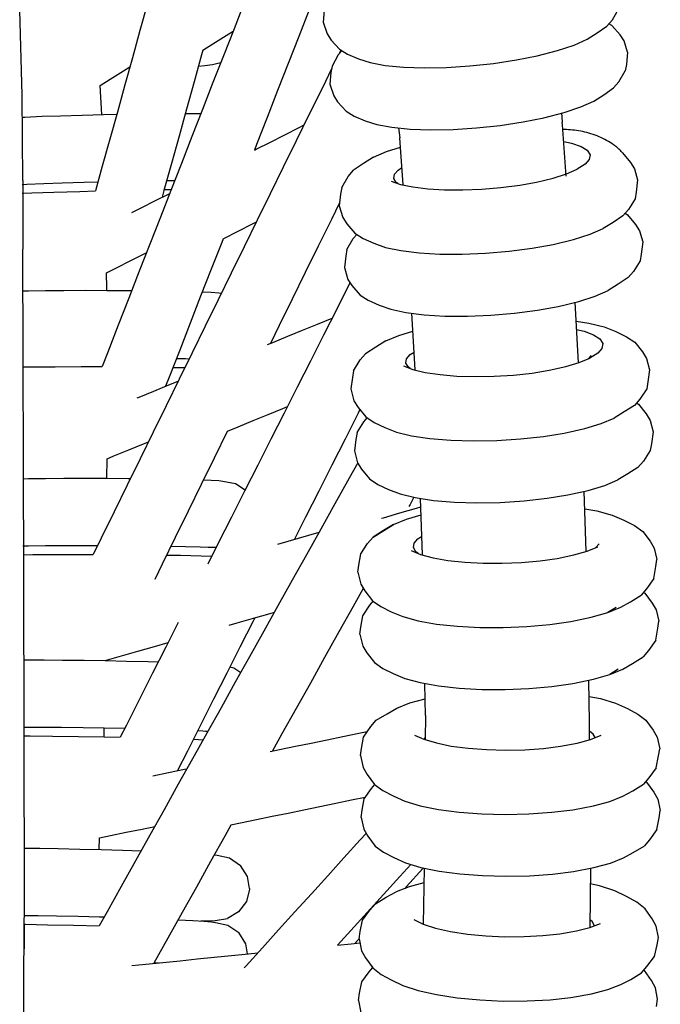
# Model space of a CAD drawing. Header units: centimetres. Extents: x -322 to 327, y -260 to 385.
# Tile 5 of 6: x 231 to 327, y -39 to 109. Entities that reach past the tile are written whole.
import ezdxf

# ---------------------------------------------------------------- set-up
doc = ezdxf.new("R2010")
doc.units = ezdxf.units.CM
doc.header["$MEASUREMENT"] = 0
doc.layers.add('2D', color=7, linetype='Continuous', true_color=0x000000)

msp = doc.modelspace()

# ---------------------------------------------------------------- linework, layer by layer
at = {"layer": '2D', "lineweight": -3}
for points in [[(268.14, 175.48), (267.19, 172.04), (266.05, 167.97), (264.93, 163.9), (263.8, 159.82), (262.67, 155.75), (261.54, 151.68), (260.41, 147.61), (259.28, 143.54), (258.15, 139.46), (257.02, 135.39), (255.89, 131.32), (254.76, 127.25), (253.63, 123.18), (252.5, 119.1), (251.37, 115.03), (250.24, 110.96), (249.11, 106.89), (247.98, 102.82), (246.85, 98.74), (245.72, 94.67), (244.6, 90.6), (243.46, 86.53), (242.44, 82.83)], [(273.94, 134.56), (272.72, 131.43), (271.14, 127.38), (269.56, 123.34), (267.98, 119.3), (266.4, 115.26), (264.82, 111.22), (263.24, 107.17), (261.66, 103.13), (260.08, 99.09), (258.5, 95.05), (256.92, 91), (255.34, 86.96), (253.76, 82.92), (252.18, 78.88), (250.6, 74.83), (249.02, 70.79), (247.44, 66.75), (245.86, 62.71), (244.28, 58.66), (243.42, 56.47)], [(278.9, 121.22), (277.69, 118.11), (276.11, 114.07), (274.53, 110.03), (272.95, 105.99), (271.37, 101.94), (269.79, 97.9), (268.21, 93.86), (266.63, 89.82), (266.29, 88.94)], [(276.79, 109.9), (276.63, 108.15), (277.2, 106.39), (277.8, 105.48), (279.06, 104.09), (280.29, 103.37), (281.92, 102.67), (283.66, 102.1), (285.94, 101.68), (288.68, 101.41), (291.78, 101.3), (295.15, 101.36), (298.66, 101.59), (302.2, 101.97), (305.65, 102.49), (308.76, 103.11), (311.83, 103.9), (314.3, 104.73), (316.27, 105.6), (317.75, 106.55), (319.22, 107.58), (320.04, 108.52), (320.99, 110.14)], [(322.34, 103.67), (321.81, 105.34), (321.21, 106.25), (319.97, 107.67), (319.53, 107.93)], [(258.57, 103.96), (260.04, 104.89), (262.06, 106.16), (263.1, 106.82)], [(258.57, 103.96), (258.37, 103.26), (257.24, 99.19), (256.11, 95.11), (254.98, 91.04), (253.85, 86.97), (252.72, 82.9), (252.45, 81.89)], [(279.43, 103.88), (278.87, 103.24), (277.95, 101.58), (277.79, 100.61), (277.63, 98.86), (278.2, 97.1), (278.8, 96.19), (280.06, 94.8), (281.29, 94.08), (282.92, 93.37), (284.66, 92.81), (286.94, 92.39), (289.68, 92.12), (292.78, 92.01), (296.15, 92.07), (299.66, 92.3), (303.2, 92.68), (306.65, 93.2), (309.76, 93.82), (312.83, 94.61), (315.29, 95.44), (317.27, 96.31), (318.74, 97.26), (320.22, 98.29), (321.04, 99.22), (321.98, 100.85)], [(279.27, 103.97), (278.96, 103.34)], [(322.34, 103.67), (322.15, 101.83), (321.98, 100.85)], [(260.03, 101.82), (260.62, 101.94), (261.26, 102.11)], [(277.88, 101.14), (276.5, 98.33), (274.54, 94.35), (272.59, 90.37), (270.64, 86.4), (268.68, 82.42), (266.73, 78.44), (264.78, 74.46), (262.82, 70.48), (260.87, 66.51), (258.91, 62.53), (256.96, 58.55), (255.01, 54.57), (253.05, 50.6), (251.1, 46.62), (249.15, 42.64), (247.19, 38.66), (245.24, 34.69), (243.29, 30.71), (242.09, 28.28)], [(243.14, 98.66), (244.62, 99.59), (246.64, 100.87), (247.61, 101.48)], [(257.9, 101.55), (258.86, 101.66), (260.03, 101.82)], [(243.37, 94.3), (243.14, 98.66)], [(231.48, 93.91), (231.83, 93.93), (234.41, 94.04), (237.18, 94.13), (240.43, 94.23), (243.62, 94.31), (245.64, 94.35)], [(255.94, 94.48), (257.62, 94.48), (258.27, 94.47)], [(312.42, 94.51), (312.47, 93.97), (312.53, 93.09)], [(266.29, 88.94), (266.56, 89.08), (268.72, 90.18), (270.87, 91.27), (273.03, 92.37), (273.75, 92.74)], [(287.95, 92.29), (288.11, 90.8)], [(313.13, 85.06), (312.56, 92.74), (312.53, 93.09)], [(288.63, 83.74), (288.11, 90.8)], [(312.74, 90.27), (313.92, 90.01), (315.34, 89.51), (316.27, 88.93), (316.69, 88.26), (316.58, 87.56), (315.97, 86.86)], [(284.17, 87.91), (286.15, 88.76), (288.21, 89.41)], [(284.17, 87.91), (282.69, 86.97), (281.18, 85.93)], [(321.55, 88.55), (322.75, 87.11), (323.35, 86.16), (323.84, 84.48)], [(279.41, 83.36), (280.36, 84.99), (281.18, 85.93)], [(286.81, 84.32), (288.23, 83.82), (290.09, 83.43), (292.32, 83.15), (294.85, 83), (297.59, 82.98), (300.44, 83.1), (303.32, 83.35), (306.13, 83.72), (308.66, 84.17), (311.16, 84.77), (313.16, 85.41), (314.77, 86.1)], [(287.59, 84.11), (287.21, 84.71), (287.31, 85.34), (287.86, 85.96), (288.44, 86.33)], [(315.97, 86.86), (314.77, 86.1)], [(231.53, 84.38), (231.54, 74.78), (231.54, 74.11)], [(253.14, 84.38), (254.34, 84.39)], [(323.84, 84.48), (323.61, 82.65), (323.45, 81.65)], [(231.41, 83.82), (232.12, 83.85), (234.7, 83.95), (237.46, 84.05), (240.72, 84.15), (242.82, 84.2)], [(231.42, 82.48), (232.86, 82.54), (236.19, 82.65), (240.11, 82.77), (242.44, 82.83)], [(252.76, 83.03), (253.81, 83.04)], [(279.41, 83.36), (279.24, 82.37), (279.04, 80.62)], [(287.82, 83.97), (287.59, 84.11)], [(247.92, 79.59), (249.3, 80.29), (251.45, 81.39), (253.59, 82.47)], [(323.45, 81.65), (322.46, 80.05), (321.64, 79.11)], [(279.09, 81.07), (277.85, 78.54), (275.89, 74.56), (273.94, 70.58), (271.99, 66.6), (270.03, 62.63), (268.72, 59.96)], [(279.04, 80.62), (279.57, 78.86), (280.18, 77.91), (281.4, 76.5), (282.63, 75.72), (284.24, 74.99), (285.98, 74.37), (288.27, 73.88), (291.02, 73.54), (294.13, 73.36), (297.5, 73.34), (301.02, 73.48), (304.57, 73.79), (308.02, 74.24), (311.14, 74.81), (314.21, 75.54), (316.69, 76.33), (318.66, 77.18)], [(321.64, 79.11), (320.14, 78.11), (318.66, 77.18)], [(321.97, 79.48), (322.32, 79.26), (323.52, 77.82), (324.13, 76.87), (324.61, 75.18)], [(261.61, 75.65), (261.69, 75.69), (263.85, 76.79), (266.01, 77.89), (266.61, 78.2)], [(261.61, 75.65), (261.39, 75.11), (259.81, 71.07), (258.23, 67.02), (256.66, 62.98), (255.08, 58.94), (253.5, 54.9), (252.96, 53.52)], [(280.18, 74.07), (281.13, 75.7), (281.68, 76.32)], [(280.18, 74.07), (280.02, 73.07), (279.81, 71.33)], [(324.61, 75.18), (324.38, 73.35), (324.22, 72.36)], [(244.11, 70.52), (245.61, 71.29), (247.77, 72.39), (249.93, 73.48), (250.11, 73.58)], [(279.81, 71.33), (280.34, 69.56), (280.95, 68.62), (282.17, 67.2), (283.4, 66.43), (285.01, 65.7), (286.76, 65.08), (289.04, 64.59), (291.79, 64.25), (294.9, 64.06), (298.28, 64.04), (301.79, 64.19), (305.34, 64.49), (308.79, 64.95), (311.92, 65.51), (314.99, 66.25), (317.46, 67.03), (319.43, 67.88)], [(324.22, 72.36), (323.23, 70.75), (322.42, 69.82)], [(244.15, 67.91), (244.15, 68.28), (244.11, 70.52)], [(322.42, 69.82), (320.91, 68.82), (319.43, 67.88)], [(280.66, 69.07), (280.64, 69.03), (278.65, 65.09), (276.67, 61.19), (274.7, 57.29), (272.73, 53.38), (270.75, 49.48), (268.78, 45.58), (266.8, 41.68), (264.83, 37.78), (262.86, 33.87), (260.88, 29.97), (259.29, 26.82)], [(231.65, 67.84), (232.36, 67.86), (234.94, 67.89), (237.71, 67.91), (240.96, 67.92), (244.15, 67.91), (247.33, 67.89), (247.88, 67.88)], [(258.49, 67.68), (259.81, 67.62), (260.98, 67.55)], [(260.98, 67.55), (261.36, 67.5)], [(314.95, 57.05), (314.46, 66.12)], [(268.26, 59.77), (269.08, 60.11), (271.31, 61.02), (273.54, 61.93), (275.78, 62.84), (277.96, 63.74)], [(290.42, 55.97), (289.95, 64.48)], [(314.61, 63.29), (316.53, 63), (318.83, 62.44), (320.59, 61.76), (322.18, 60.96), (323.42, 60.13), (324.58, 58.67), (325.19, 57.69), (325.64, 55.99)], [(286.01, 60.34), (288, 61.16), (290.1, 61.8)], [(314.68, 62.06), (315.81, 61.79), (317.23, 61.24), (318.16, 60.62), (318.59, 59.92), (318.47, 59.2), (317.86, 58.5)], [(286.01, 60.34), (284.53, 59.41), (282.99, 58.41)], [(254.59, 57.7), (255.93, 57.67), (256.52, 57.65)], [(281.17, 55.86), (282.17, 57.47), (282.99, 58.41)], [(288.66, 56.6), (290.09, 56.05), (291.95, 55.6), (294.18, 55.26), (296.71, 55.04), (299.46, 54.96), (302.32, 55.02), (305.2, 55.2), (308.01, 55.51), (310.55, 55.92), (313.05, 56.47), (315.06, 57.08), (316.66, 57.75)], [(289.42, 56.39), (289.03, 57.01), (289.14, 57.65), (289.68, 58.28), (290.27, 58.65)], [(316.88, 58.16), (316.43, 57.66)], [(317.86, 58.5), (316.66, 57.75)], [(231.48, 56.42), (233.05, 56.44), (236.39, 56.46), (240.31, 56.47), (243.42, 56.47)], [(254.07, 56.36), (255.22, 56.35), (255.87, 56.33)], [(289.71, 56.19), (289.42, 56.39)], [(281.17, 55.86), (281.01, 54.85), (280.77, 53.11)], [(325.64, 55.99), (325.36, 54.17), (325.2, 53.15)], [(248.69, 51.77), (248.98, 51.89), (251.21, 52.8), (253.45, 53.72), (254.87, 54.3)], [(280.77, 53.11), (281.25, 51.33), (281.86, 50.35), (283.05, 48.91), (284.29, 48.09), (285.87, 47.33), (287.62, 46.65), (289.91, 46.1), (292.66, 45.68), (295.78, 45.42), (299.16, 45.32), (302.69, 45.38), (306.24, 45.61), (309.7, 45.99), (312.82, 46.5), (315.89, 47.18), (318.37, 47.93), (320.34, 48.75)], [(325.2, 53.15), (324.17, 51.58), (323.35, 50.64)], [(262.25, 46.79), (263.88, 47.45), (266.12, 48.37), (268.35, 49.28), (270.58, 50.19), (271.25, 50.47)], [(323.35, 50.64), (321.82, 49.67), (320.34, 48.75)], [(323.69, 51.02), (323.96, 50.84), (325.12, 49.38), (325.73, 48.39), (326.18, 46.7)], [(282.15, 50.01), (281.89, 49.49), (279.91, 45.59), (277.94, 41.69), (275.96, 37.79), (273.99, 33.89), (272.31, 30.55)], [(281.71, 46.57), (282.71, 48.17), (283.24, 48.78)], [(262.25, 46.79), (262.22, 46.72), (260.26, 42.74), (258.31, 38.76), (256.36, 34.78), (254.4, 30.8), (252.45, 26.83), (251.33, 24.54)], [(281.71, 46.57), (281.55, 45.55), (281.31, 43.82)], [(326.18, 46.7), (325.9, 44.88), (325.74, 43.86)], [(244.17, 42.64), (245.2, 43.06), (247.43, 43.98), (249.67, 44.89), (250.4, 45.19)], [(281.31, 43.82), (281.79, 42.04), (282.4, 41.06), (283.59, 39.62), (284.83, 38.8), (286.41, 38.04), (288.16, 37.36), (290.45, 36.8), (293.2, 36.39), (296.32, 36.12), (299.7, 36.02), (303.22, 36.09), (306.78, 36.32), (310.24, 36.7), (313.36, 37.2), (316.43, 37.89), (318.91, 38.63), (320.88, 39.46)], [(325.74, 43.86), (324.71, 42.28), (323.89, 41.34)], [(281.81, 42.01), (280.53, 39.72), (278.39, 35.89), (276.26, 32.07), (274.12, 28.24), (271.98, 24.41), (269.84, 20.58), (267.7, 16.75), (265.56, 12.92), (263.42, 9.09), (261.29, 5.26), (259.15, 1.44), (257.01, -2.39), (254.87, -6.22), (252.73, -10.05), (250.59, -13.88), (248.45, -17.71), (246.31, -21.54), (244.18, -25.36), (242.99, -27.48)], [(244.14, 39.72), (244.17, 42.64)], [(323.89, 41.34), (322.36, 40.38), (320.88, 39.46)], [(231.65, 39.65), (232.36, 39.67), (234.94, 39.7), (237.71, 39.72), (240.96, 39.73), (244.15, 39.72), (247.33, 39.7), (247.7, 39.69)], [(258.66, 39.48), (259.81, 39.43), (260.98, 39.36)], [(260.98, 39.36), (261.57, 39.29), (263.44, 38.93)], [(263.44, 38.93), (264.92, 37.96)], [(316.12, 28.74), (315.8, 37.75)], [(290.26, 36.85), (289.67, 35.78), (289.5, 35.48)], [(291.54, 28.2), (291.25, 36.68)], [(285.37, 33.71), (285.66, 33.79), (288.14, 34.51), (290.62, 35.22), (291.29, 35.41)], [(287.17, 32.77), (289.15, 33.57), (291.33, 34.2)], [(315.9, 35.13), (317.72, 34.8), (320.02, 34.18), (321.78, 33.44), (323.35, 32.61), (324.6, 31.74), (325.72, 30.25), (326.33, 29.23), (326.73, 27.53)], [(269.82, 29.84), (276, 31.61)], [(285.73, 31.89), (285.74, 31.89)], [(231.52, 29.56), (232.36, 29.58), (234.93, 29.61), (237.7, 29.63), (240.96, 29.64), (242.76, 29.64)], [(282.26, 28.37), (283.3, 29.94), (284.12, 30.89)], [(290.56, 28.68), (290.17, 29.32), (290.27, 29.98), (290.82, 30.61), (291.45, 31)], [(318.04, 29.87), (317.55, 29.3)], [(231.64, 28.23), (233.05, 28.25), (236.39, 28.27), (240.31, 28.28), (242.09, 28.28)], [(253.12, 28.19), (255.22, 28.16), (258.32, 28.09), (259.91, 28.04)], [(253.78, 29.53), (255.93, 29.48), (258.15, 29.42), (259.81, 29.35), (260.55, 29.3)], [(259.35, 29.37), (259.77, 29.38), (260.61, 29.43)], [(281.81, 25.6), (281.98, 26.66), (282.26, 28.37)], [(289.83, 28.88), (291.25, 28.28), (293.12, 27.78), (295.35, 27.38), (297.89, 27.1), (300.64, 26.96), (303.5, 26.95), (306.39, 27.07), (309.2, 27.33), (311.74, 27.69), (314.24, 28.2), (316.25, 28.77), (317.86, 29.42)], [(290.91, 28.43), (290.56, 28.68)], [(317.69, 29.35), (317.71, 29.36)], [(317.69, 29.35), (317.69, 29.35)], [(326.25, 24.68), (326.56, 26.48), (326.73, 27.53)], [(281.81, 25.6), (282.26, 23.82), (282.87, 22.8), (284.02, 21.34), (285.26, 20.47), (286.82, 19.68), (288.57, 18.95), (290.87, 18.32), (293.62, 17.83), (296.74, 17.49), (300.13, 17.31), (303.65, 17.3), (307.21, 17.45), (310.67, 17.77), (313.79, 18.21), (316.87, 18.84), (319.35, 19.55), (321.33, 20.35)], [(326.25, 24.68), (325.18, 23.13), (324.36, 22.18)], [(282.63, 23.19), (281.11, 20.47), (278.97, 16.64), (276.83, 12.81), (274.7, 8.98), (272.56, 5.15), (270.42, 1.33), (268.95, -1.3)], [(321.33, 20.35), (322.76, 21.19), (324.36, 22.18)], [(324.71, 22.59), (324.91, 22.45), (326.03, 20.97), (326.64, 19.95), (327.04, 18.25)], [(282.58, 19.08), (283.61, 20.66), (284.13, 21.26)], [(262.51, 17.67), (263.7, 18.01), (266.18, 18.72), (268.66, 19.43), (269.3, 19.62)], [(320.61, 20.32), (319.35, 19.55)], [(254.87, 18.07), (252.99, 14.37), (251.02, 10.46), (249.04, 6.56), (247.07, 2.66), (246.15, 0.84)], [(266.35, 18.77), (266.1, 18.28), (264.12, 14.38), (262.15, 10.48), (260.18, 6.57), (258.2, 2.67), (256.23, -1.23), (254.7, -4.24)], [(282.13, 16.32), (282.29, 17.37), (282.58, 19.08)], [(326.56, 15.39), (326.88, 17.19), (327.04, 18.25)], [(282.13, 16.32), (282.57, 14.53), (283.18, 13.51), (284.33, 12.05), (285.57, 11.18), (287.13, 10.39), (288.88, 9.66), (291.18, 9.04), (293.94, 8.55), (297.06, 8.21), (300.44, 8.03), (303.97, 8.01), (307.52, 8.17), (310.98, 8.48), (314.11, 8.92), (317.19, 9.55), (319.66, 10.26), (321.64, 11.06)], [(243.89, 12.34), (246.34, 13.04), (248.82, 13.75), (251.3, 14.46), (253.33, 15.04)], [(326.56, 15.39), (325.49, 13.84), (324.68, 12.9)], [(231.8, 12.45), (232.14, 12.46), (234.71, 12.45), (237.49, 12.43), (240.74, 12.39), (243.93, 12.34), (247.11, 12.27), (250.37, 12.19), (251.87, 12.14)], [(321.64, 11.06), (323.07, 11.91), (324.68, 12.9)], [(262.61, 11.39), (263.21, 11.27)], [(263.21, 11.27), (264.25, 10.57)], [(320.92, 11.04), (319.66, 10.26)], [(291.98, 4.1), (291.98, 4.11), (291.9, 8.91)], [(316.62, 0.47), (316.6, 3.08), (316.5, 9.41)], [(287.67, 5.21), (289.65, 5.99), (291.94, 6.61)], [(316.54, 6.98), (318.24, 6.64), (320.54, 5.95), (322.3, 5.16), (323.85, 4.31), (325.09, 3.39), (326.18, 1.89), (326.79, 0.83), (327.15, -0.88)], [(284.59, 3.38), (286.21, 4.36), (287.67, 5.21)], [(282.7, 0.87), (283.78, 2.43), (284.59, 3.38)], [(291.98, 4.1), (291.95, 0.48)], [(231.84, 2.37), (231.98, 2.37), (234.55, 2.37), (237.32, 2.35), (240.58, 2.31), (243.76, 2.25), (246.83, 2.19)], [(243.74, 0.89), (243.76, 1.94), (243.76, 2.25)], [(257.78, 1.83), (259.32, 1.75)], [(258.97, 1.77), (259.33, 1.77)], [(283.24, 1.66), (281.97, 1.39), (279.59, 0.9), (277.21, 0.41), (274.83, -0.08), (272.45, -0.57), (270.07, -1.07), (268.65, -1.36)], [(317.48, 0.78), (317.17, 1.32), (316.61, 1.73)], [(231.85, 1.03), (232.65, 1.03), (235.99, 1.01), (239.91, 0.96), (243.74, 0.89), (246.15, 0.84)], [(257.12, 0.53), (257.92, 0.5), (258.61, 0.47)], [(282.21, -1.9), (282.38, -0.83), (282.7, 0.87)], [(290.33, 1.17), (291.76, 0.53), (293.62, -0.02), (295.86, -0.48), (298.4, -0.81), (301.15, -1.02), (304.02, -1.09), (306.91, -1.03), (309.72, -0.83), (312.26, -0.51), (314.76, -0.04), (316.77, 0.51), (318.38, 1.13)], [(291.86, 0.5), (291.89, 0.73), (291.95, 0.8)], [(326.62, -3.74), (326.98, -1.95), (327.15, -0.88)], [(282.21, -1.9), (282.62, -3.69), (283.23, -4.75), (284.34, -6.23), (285.58, -7.15), (287.12, -7.96), (288.87, -8.75), (291.17, -9.43), (293.93, -9.99), (297.05, -10.4), (300.44, -10.66), (303.97, -10.75), (307.52, -10.67), (310.98, -10.42), (314.11, -10.03), (317.19, -9.45), (319.66, -8.78), (321.64, -8.01)], [(256.14, -3.95), (255.79, -4.02), (253.41, -4.51), (251.04, -5)], [(326.62, -3.74), (325.52, -5.27), (324.7, -6.22)], [(325.06, -5.8), (325.19, -5.89), (326.27, -7.39), (326.88, -8.45), (327.24, -10.15)], [(282.8, -8.4), (283.87, -6.85), (284.38, -6.26)], [(321.64, -8.01), (323.1, -7.2), (324.7, -6.22)], [(282.95, -8.18), (280.88, -8.61), (278.5, -9.1), (276.12, -9.6), (273.74, -10.09), (271.36, -10.58), (268.98, -11.07), (266.6, -11.56), (264.22, -12.06), (262.78, -12.35)], [(282.31, -11.18), (282.47, -10.1), (282.8, -8.4)], [(326.72, -13.01), (327.08, -11.23), (327.24, -10.15)], [(282.31, -11.18), (282.71, -12.97), (283.32, -14.02), (284.44, -15.5), (285.68, -16.42), (287.21, -17.23), (288.97, -18.02), (291.27, -18.7), (294.03, -19.26), (297.15, -19.68), (300.53, -19.93), (304.06, -20.02), (307.62, -19.94), (311.08, -19.69), (314.2, -19.31), (317.28, -18.73), (319.76, -18.05), (321.74, -17.28)], [(243.03, -14.26), (244.68, -13.92), (247.06, -13.43), (249.44, -12.94), (251.34, -12.54)], [(262.78, -12.35), (261.86, -13.99), (259.72, -17.82), (257.59, -21.65), (255.45, -25.47), (253.31, -29.3), (251.2, -33.09)], [(326.72, -13.01), (325.61, -14.54), (324.8, -15.49)], [(242.98, -16.02), (243.03, -14.26)], [(283.09, -13.61), (282.2, -14.58), (279.75, -17.28), (277.3, -19.98), (274.85, -22.68), (272.39, -25.38), (269.94, -28.08), (267.49, -30.78), (265.04, -33.47), (264.77, -33.77)], [(231.83, -15.81), (234.08, -15.83), (236.85, -15.88), (240.11, -15.95), (243.29, -16.03), (246.47, -16.12), (249.28, -16.22)], [(321.74, -17.28), (323.19, -16.47), (324.8, -15.49)], [(260.29, -16.81), (260.71, -16.87), (262.56, -17.27)], [(262.56, -17.27), (264.21, -18.4)], [(265.54, -21.88), (265.54, -21.84), (265.25, -20.06), (264.21, -18.4)], [(289.77, -18.26), (288.13, -20.07), (285.68, -22.77), (283.22, -25.47), (280.77, -28.16), (278.78, -30.35)], [(291.67, -18.79), (291.6, -18.86), (289.14, -21.56), (288.89, -21.84)], [(291.77, -18.81), (291.65, -27.2)], [(316.76, -18.83), (316.64, -27.71)], [(265.54, -21.88), (265.54, -21.94), (265.11, -23.79), (263.93, -25.37)], [(282.01, -29.41), (282.37, -31.2), (282.98, -32.29), (284.07, -33.79), (285.31, -34.75), (286.82, -35.59), (288.58, -36.42), (290.88, -37.16), (293.63, -37.79), (296.76, -38.27), (300.14, -38.59), (303.67, -38.75), (307.23, -38.74), (310.69, -38.55), (313.81, -38.21), (316.89, -37.68), (319.36, -37.04), (321.34, -36.29), (322.82, -35.51), (324.43, -34.54), (325.24, -33.59), (326.38, -32.09), (326.78, -30.31), (326.95, -29.22), (326.62, -27.51), (326.01, -26.42), (324.96, -24.9), (323.71, -23.93), (322.19, -23.06), (320.43, -22.22), (318.13, -21.47), (316.73, -21.16)], [(291.74, -21.03), (289.54, -21.59), (287.56, -22.35)], [(231.16, -168.89), (231.25, -158.59), (231.33, -147.33), (231.39, -136.08), (231.44, -124.83), (231.48, -113.58), (231.51, -102.34), (231.54, -91.09), (231.55, -79.53), (231.57, -69.14), (231.6, -57.35), (231.64, -46.07), (231.7, -34.84), (231.78, -23.38)], [(284.46, -24.14), (286.07, -23.17), (287.56, -22.35)], [(282.54, -26.62), (283.64, -25.1), (284.46, -24.14)], [(231.76, -25.89), (233.83, -25.91), (236.6, -25.96), (239.85, -26.03), (243.04, -26.11), (243.75, -26.13)], [(254.85, -26.54), (257.03, -26.66), (258.69, -26.76), (259.86, -26.86)], [(259.83, -26.69), (260.42, -26.64), (262.24, -26.36)], [(263.93, -25.37), (262.24, -26.36)], [(290.22, -26.52), (291.65, -27.2), (293.51, -27.8), (295.75, -28.31), (298.29, -28.7), (301.04, -28.97), (303.91, -29.09), (306.8, -29.08), (309.61, -28.93), (312.15, -28.66), (314.65, -28.22), (316.66, -27.7), (318.27, -27.09)], [(317.35, -27.44), (317.01, -26.83), (316.65, -26.55)], [(231.75, -27.23), (231.73, -30.94)], [(231.75, -27.23), (231.91, -27.23), (235.25, -27.29), (239.16, -27.37), (242.99, -27.47), (243, -27.47)], [(242.99, -27.47), (242.99, -27.48)], [(258.24, -26.73), (258.66, -26.73), (259.83, -26.69)], [(259.86, -26.86), (260.45, -26.95), (262.31, -27.35)], [(262.31, -27.35), (263.95, -28.48)], [(282.01, -29.41), (282.17, -28.31), (282.54, -26.62)], [(265.25, -31.69), (264.99, -30.14), (263.95, -28.48)], [(282.01, -29.41), (281.79, -29.66), (281.4, -30.09)], [(278.78, -30.35), (280.84, -30.15), (282.13, -30.02)], [(247.88, -33.41), (249.99, -33.2), (252.56, -32.95), (255.13, -32.7), (257.7, -32.44), (260.28, -32.19), (262.85, -31.93), (265.42, -31.68), (266.8, -31.54)], [(251.25, -32.99), (251.9, -33.02)], [(282.43, -35.88), (283.54, -34.36), (284.05, -33.76)], [(326.68, -39.57), (326.84, -38.48), (326.52, -36.77), (325.9, -35.68), (324.86, -34.16), (324.79, -34.11)], [(281.91, -38.67), (282.07, -37.57), (282.43, -35.88)], [(281.91, -38.67), (282.27, -40.46)]]:
    msp.add_lwpolyline(points, dxfattribs=at)
at = {"layer": '2D'}
for points in [[(231.44, 97.19), (231.06, 109.99)], [(231.53, 84.38), (231.44, 97.19)], [(321.55, 88.55), (321.46, 88.66), (321.36, 88.77), (321.26, 88.88), (321.15, 88.98), (321.04, 89.09), (320.94, 89.19), (320.82, 89.29), (320.71, 89.39), (320.59, 89.48), (320.48, 89.58), (320.36, 89.67), (320.23, 89.76), (319.98, 89.94), (319.72, 90.11), (319.46, 90.27), (319.18, 90.43), (318.91, 90.57), (318.62, 90.72), (318.33, 90.85), (318.04, 90.98), (317.74, 91.1), (317.44, 91.21), (317.14, 91.31), (316.83, 91.41), (316.52, 91.5), (316.22, 91.59), (315.91, 91.67), (315.6, 91.74), (315.29, 91.8), (314.98, 91.85), (314.67, 91.9), (314.37, 91.94), (314.07, 91.98), (313.77, 92), (313.47, 92.02), (313.18, 92.04), (312.89, 92.04), (312.61, 92.04)], [(231.68, 25.37), (231.54, 74.11)], [(231.78, -23.38), (231.68, 25.37)]]:
    msp.add_lwpolyline(points, dxfattribs=at)
at = {"layer": '2D', "lineweight": -3}
msp.add_lwpolyline([(284.12, 30.89), (285.73, 31.89), (287.17, 32.77), (285.69, 31.86)], close=True, dxfattribs=at)

doc.saveas('drawing.dxf')
